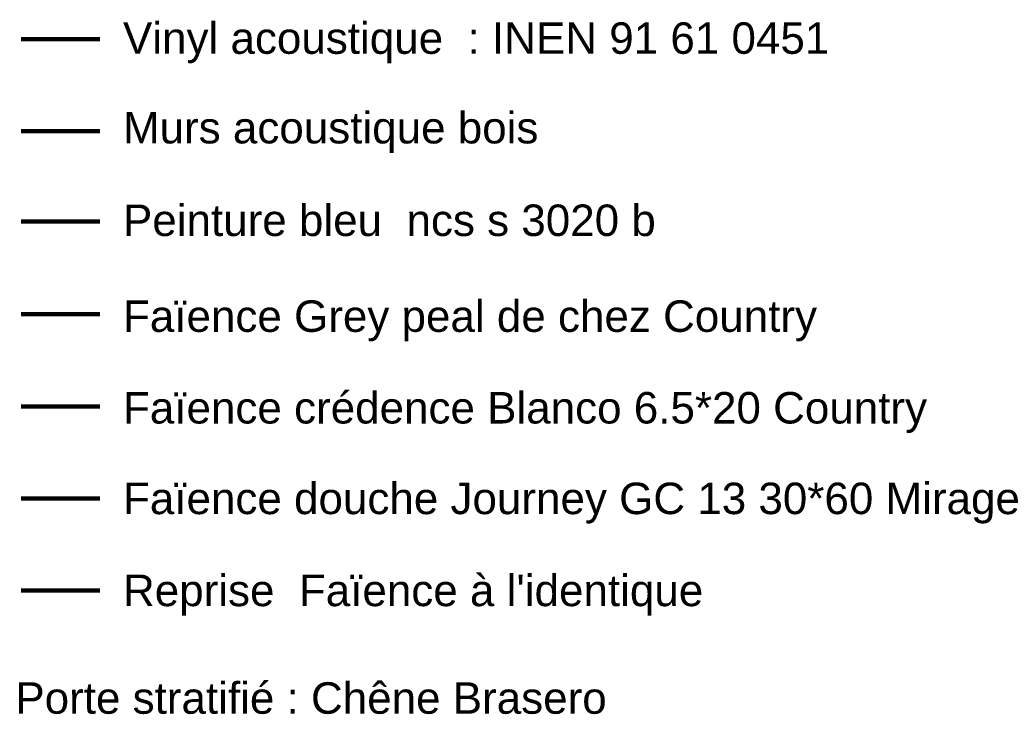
# Model space of a CAD drawing. Header units: metres. Extents: x 82 to 222, y -4 to 154.
# Tile 1 of 214: x 209 to 222, y -4 to 5. Entities that reach past the tile are written whole.
import ezdxf

# ---------------------------------------------------------------- set-up
doc = ezdxf.new("R2010")
doc.units = ezdxf.units.M
doc.layers.add('A-DETL', color=7, linetype='Continuous', lineweight=5, true_color=0x00a600)
doc.layers.add('G-ANNO-TEXT', color=7, linetype='Continuous', lineweight=20)
doc.styles.add('Arial_3', font='arial.ttf', dxfattribs={"height": 0.4})

msp = doc.modelspace()

# ---------------------------------------------------------------- linework, layer by layer
at = {"layer": 'A-DETL', "color": 163, "lineweight": 100, "true_color": 0x8080c0}
msp.add_line((209.218, 4.518), (210.218, 4.518), dxfattribs=at)
at = {"layer": 'A-DETL', "color": 43, "lineweight": 100, "true_color": 0xc0ab6b}
msp.add_line((209.218, 3.348), (210.218, 3.348), dxfattribs=at)
at = {"layer": 'A-DETL', "color": 150, "lineweight": 100, "true_color": 0x0080ff}
msp.add_line((209.218, 2.198), (210.218, 2.198), dxfattribs=at)
at = {"layer": 'A-DETL', "color": 1, "lineweight": 100, "true_color": 0xff0000}
msp.add_line((209.218, 1.018), (210.218, 1.018), dxfattribs=at)
at = {"layer": 'A-DETL', "color": 110, "lineweight": 100, "true_color": 0x00ff80}
msp.add_line((209.218, -0.152), (210.218, -0.152), dxfattribs=at)
at = {"layer": 'A-DETL', "color": 11, "lineweight": 100, "true_color": 0xff8040}
msp.add_line((209.218, -1.322), (210.218, -1.322), dxfattribs=at)
at = {"layer": 'A-DETL', "color": 231, "lineweight": 100, "true_color": 0xff80c0}
msp.add_line((209.218, -2.492), (210.218, -2.492), dxfattribs=at)

# ---------------------------------------------------------------- texts
at = {"layer": 'G-ANNO-TEXT', "lineweight": 50, "char_height": 0.4, "attachment_point": 1, "style": 'Arial_3'}
for s, insert, width in [('Vinyl acoustique  : INEN 91 61 0451 ', (210.512, 4.73), 11.33586), ('Murs acoustique bois', (210.512, 3.591), 6.5578), ('Peinture bleu  ncs s 3020 b', (210.512, 2.414), 8.41772), ('Faïence Grey peal de chez Country', (210.512, 1.195), 10.88692), ('Faïence crédence Blanco 6.5*20 Country ', (210.512, 0.03), 12.85907), ('Faïence douche Journey GC 13 30*60 Mirage', (210.512, -1.122), 14.09367), ("Reprise  Faïence à l'identique", (210.512, -2.292), 9.15527), ('Porte stratifié : Chêne Brasero', (209.144, -3.66), 9.33164)]:
    msp.add_mtext(s, dxfattribs=dict(at, insert=insert, width=width))

doc.saveas('drawing.dxf')
